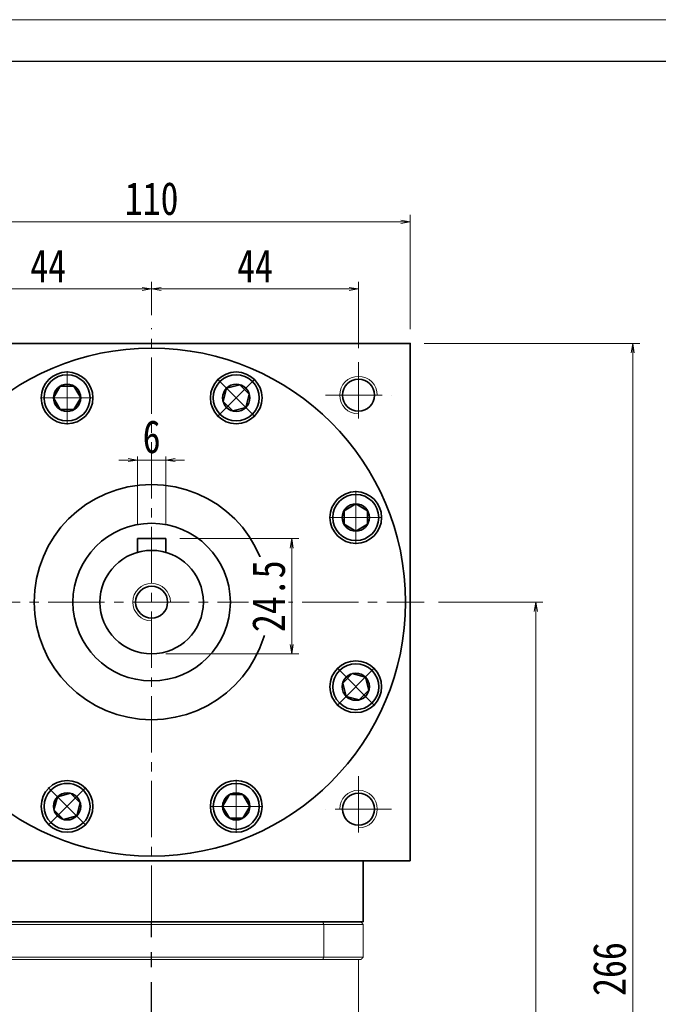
# Model space of a CAD drawing. Header units: millimetres. Extents: x 12 to 763, y 0 to 529.
# Tile 6 of 6: x 444 to 579, y 320 to 529. Entities that reach past the tile are written whole.
import ezdxf

# ---------------------------------------------------------------- set-up
doc = ezdxf.new("R2010")
doc.units = ezdxf.units.MM
doc.set_wipeout_variables(frame=1)
doc.linetypes.add('CENTER2', pattern=[28.575, 19.05, -3.175, 3.175, -3.175])
doc.linetypes.add('点画线', pattern=[18, 12, -2, 2, -2])
doc.layers.add('3中心线层', color=1, linetype='CENTER2')
for name, color, linetype, lineweight in [('EB0', 7, 'Continuous', 35), ('中心线层', 1, '点画线', 18), ('图框_外框线', 7, 'Continuous', 18), ('尺寸线层', 3, 'Continuous', 18), ('粗实线层', 7, 'Continuous', 35)]:
    doc.layers.add(name, color=color, linetype=linetype, lineweight=lineweight)
doc.styles.add('宋体', font='SimSun.ttf', dxfattribs={"width": 0.8})
doc.dimstyles.new('A水平标注$0', dxfattribs={"dimtxt": 3.5, "dimasz": 2, "dimexe": 1.5, "dimexo": 3, "dimgap": 1.1, "dimtad": 1, "dimtoh": 1, "dimdec": 4, "dimdsep": 46, "dimtxsty": '宋体', "dimblk": 'OPEN', "dimcen": 3, "dimclrd": 3, "dimclre": 3, "dimclrt": 6, "dimadec": 0, "dimazin": 0, "dimtm": 1e-09, "dimtfac": 1, "dimtdec": 4, "dimtix": 1, "dimtmove": 0, "dimatfit": 3, "dimldrblk": 'OPEN', "dimfxl": 0, "dimlwd": 13, "dimlwe": 13, "dimarcsym": 0})

# ---------------------------------------------------------------- blocks, each defined once
blk = doc.blocks.new('_Open')
at = {"color": 0, "linetype": 'ByBlock', "lineweight": -2}
for p, q in [((-1, 0.17), (0, 0)), ((-1, -0.17), (0, 0)), ((0, 0), (-1, 0))]:
    blk.add_line(p, q, dxfattribs=at)
blk = doc.blocks.new('*D13')
at = {"layer": 'Defpoints', "color": 0, "transparency": 16777216}
for p in [(526.58, 485.87), (416.58, 460.04), (526.58, 460.04)]:
    blk.add_point(p, dxfattribs=at)
at = {"layer": '尺寸线层', "color": 3, "lineweight": 13, "transparency": 16777216}
for p, q in [((416.58, 463.04), (416.58, 487.37)), ((418.58, 485.87), (524.58, 485.87)), ((526.58, 463.04), (526.58, 487.37))]:
    blk.add_line(p, q, dxfattribs=at)
at = {"layer": '尺寸线层', "color": 3, "lineweight": 13, "transparency": 16777216, "xscale": 2, "yscale": 2, "zscale": 2, "rotation": 180}
blk.add_blockref('_Open', (416.58, 485.87), dxfattribs=at)
at = {"layer": '尺寸线层', "color": 3, "lineweight": 13, "transparency": 16777216, "xscale": 2, "yscale": 2, "zscale": 2}
blk.add_blockref('_Open', (526.58, 485.87), dxfattribs=at)
at = {"layer": '尺寸线层', "color": 6, "transparency": 16777216, "insert": (471.58, 490.8), "char_height": 7, "attachment_point": 5, "style": '宋体', "bg_fill": 3, "box_fill_scale": 1.1, "bg_fill_color": 257, "bg_fill_transparency": 0}
blk.add_mtext('110', dxfattribs=at)
blk = doc.blocks.new('*D17')
at = {"layer": 'Defpoints', "color": 0, "transparency": 16777216}
for p in [(471.58, 471.62), (471.58, 463.04), (427.58, 456.04)]:
    blk.add_point(p, dxfattribs=at)
at = {"layer": '尺寸线层', "color": 3, "lineweight": 13, "transparency": 16777216}
for p, q in [((427.58, 459.04), (427.58, 473.12)), ((471.58, 466.04), (471.58, 473.12)), ((429.58, 471.62), (469.58, 471.62))]:
    blk.add_line(p, q, dxfattribs=at)
at = {"layer": '尺寸线层', "color": 3, "lineweight": 13, "transparency": 16777216, "xscale": 2, "yscale": 2, "zscale": 2, "rotation": 180}
blk.add_blockref('_Open', (427.58, 471.62), dxfattribs=at)
at = {"layer": '尺寸线层', "color": 3, "lineweight": 13, "transparency": 16777216, "xscale": 2, "yscale": 2, "zscale": 2}
blk.add_blockref('_Open', (471.58, 471.62), dxfattribs=at)
at = {"layer": '尺寸线层', "color": 6, "transparency": 16777216, "insert": (449.58, 476.5), "char_height": 7, "attachment_point": 5, "style": '宋体', "bg_fill": 3, "box_fill_scale": 1.1, "bg_fill_color": 257, "bg_fill_transparency": 0}
blk.add_mtext('44', dxfattribs=at)
blk = doc.blocks.new('*D18')
at = {"layer": 'Defpoints', "color": 0, "transparency": 16777216}
for p in [(515.58, 471.62), (471.58, 463.04), (515.58, 456.04)]:
    blk.add_point(p, dxfattribs=at)
at = {"layer": '尺寸线层', "color": 3, "lineweight": 13, "transparency": 16777216}
for p, q in [((471.58, 466.04), (471.58, 473.12)), ((515.58, 459.04), (515.58, 473.12)), ((473.58, 471.62), (513.58, 471.62))]:
    blk.add_line(p, q, dxfattribs=at)
at = {"layer": '尺寸线层', "color": 3, "lineweight": 13, "transparency": 16777216, "xscale": 2, "yscale": 2, "zscale": 2, "rotation": 180}
blk.add_blockref('_Open', (471.58, 471.62), dxfattribs=at)
at = {"layer": '尺寸线层', "color": 3, "lineweight": 13, "transparency": 16777216, "xscale": 2, "yscale": 2, "zscale": 2}
blk.add_blockref('_Open', (515.58, 471.62), dxfattribs=at)
at = {"layer": '尺寸线层', "color": 6, "transparency": 16777216, "insert": (493.58, 476.5), "char_height": 7, "attachment_point": 5, "style": '宋体', "bg_fill": 3, "box_fill_scale": 1.1, "bg_fill_color": 257, "bg_fill_transparency": 0}
blk.add_mtext('44', dxfattribs=at)
blk = doc.blocks.new('*D19')
at = {"layer": 'Defpoints', "color": 0, "transparency": 16777216}
for p in [(529.58, 405.04), (516.18, 194.04), (553.32, 194.04)]:
    blk.add_point(p, dxfattribs=at)
at = {"layer": '尺寸线层', "color": 3, "lineweight": 13, "transparency": 16777216}
for p, q in [((532.58, 405.04), (554.82, 405.04)), ((553.32, 403.04), (553.32, 196.04)), ((519.18, 194.04), (554.82, 194.04))]:
    blk.add_line(p, q, dxfattribs=at)
at = {"layer": '尺寸线层', "color": 3, "lineweight": 13, "transparency": 16777216, "xscale": 2, "yscale": 2, "zscale": 2}
for p, rotation in [((553.32, 405.04), 90), ((553.32, 194.04), 270)]:
    blk.add_blockref('_Open', p, dxfattribs=dict(at, rotation=rotation))
at = {"layer": '尺寸线层', "color": 6, "transparency": 16777216, "insert": (548.41, 299.54), "char_height": 7, "attachment_point": 5, "rotation": 90, "style": '宋体', "bg_fill": 3, "box_fill_scale": 1.1, "bg_fill_color": 257, "bg_fill_transparency": 0}
blk.add_mtext('211', dxfattribs=at)
blk = doc.blocks.new('*D20')
at = {"layer": 'Defpoints', "color": 0, "transparency": 16777216}
for p in [(526.58, 460.04), (516.18, 194.04), (573.91, 194.04)]:
    blk.add_point(p, dxfattribs=at)
at = {"layer": '尺寸线层', "color": 3, "lineweight": 13, "transparency": 16777216}
for p, q in [((529.58, 460.04), (575.41, 460.04)), ((573.91, 458.04), (573.91, 196.04)), ((519.18, 194.04), (575.41, 194.04))]:
    blk.add_line(p, q, dxfattribs=at)
at = {"layer": '尺寸线层', "color": 3, "lineweight": 13, "transparency": 16777216, "xscale": 2, "yscale": 2, "zscale": 2}
for p, rotation in [((573.91, 460.04), 90), ((573.91, 194.04), 270)]:
    blk.add_blockref('_Open', p, dxfattribs=dict(at, rotation=rotation))
at = {"layer": '尺寸线层', "color": 6, "transparency": 16777216, "insert": (568.99, 327.04), "char_height": 7, "attachment_point": 5, "rotation": 90, "style": '宋体', "bg_fill": 3, "box_fill_scale": 1.1, "bg_fill_color": 257, "bg_fill_transparency": 0}
blk.add_mtext('266', dxfattribs=at)
blk = doc.blocks.new('*X5')
at = {"layer": '中心线层', "linetype": '点画线', "lineweight": 18}
for p, q in [((0, -5.64), (0, 5.64)), ((-5.64, 0), (5.64, 0))]:
    blk.add_line(p, q, dxfattribs=at)
at = {"layer": '粗实线层'}
for p, q in [((-2.89, 0), (-1.44, 2.5)), ((-1.44, 2.5), (1.44, 2.5)), ((2.89, 0), (1.44, 2.5)), ((2.89, 0), (1.44, 2.5)), ((-2.89, 0), (-1.44, -2.5)), ((2.89, 0), (1.44, -2.5)), ((-1.44, -2.5), (1.44, -2.5))]:
    blk.add_line(p, q, dxfattribs=at)
blk.add_circle((0, 0), 2.89, dxfattribs=at)
for start, end in [(0, 180), (180, 360)]:
    blk.add_arc((0, 0), 4.89, start, end, dxfattribs=at)
blk = doc.blocks.new('*D29')
at = {"layer": 'Defpoints', "color": 0, "transparency": 16777216}
for p in [(474.58, 418.54), (471.58, 394.04), (501.38, 394.04)]:
    blk.add_point(p, dxfattribs=at)
at = {"layer": '尺寸线层', "color": 3, "lineweight": 13, "transparency": 16777216}
for p, q in [((477.58, 418.54), (502.88, 418.54)), ((501.38, 416.54), (501.38, 396.04)), ((474.58, 394.04), (502.88, 394.04))]:
    blk.add_line(p, q, dxfattribs=at)
at = {"layer": '尺寸线层', "color": 3, "lineweight": 13, "transparency": 16777216, "xscale": 2, "yscale": 2, "zscale": 2}
for p, rotation in [((501.38, 418.54), 90), ((501.38, 394.04), 270)]:
    blk.add_blockref('_Open', p, dxfattribs=dict(at, rotation=rotation))
at = {"layer": '尺寸线层', "color": 6, "transparency": 16777216, "insert": (496.5, 406.29), "char_height": 7, "attachment_point": 5, "rotation": 90, "style": '宋体', "bg_fill": 3, "box_fill_scale": 1.1, "bg_fill_color": 257, "bg_fill_transparency": 0}
blk.add_mtext('24.5', dxfattribs=at)
blk = doc.blocks.new('*D30')
at = {"layer": 'Defpoints', "color": 0, "transparency": 16777216}
for p in [(468.58, 435.25), (468.58, 418.54), (474.58, 418.54)]:
    blk.add_point(p, dxfattribs=at)
at = {"layer": '尺寸线层', "color": 3, "lineweight": 13, "transparency": 16777216}
for p, q in [((468.58, 421.54), (468.58, 436.75)), ((474.58, 421.54), (474.58, 436.75)), ((466.58, 435.25), (464.58, 435.25)), ((474.58, 435.25), (468.58, 435.25)), ((476.58, 435.25), (478.58, 435.25))]:
    blk.add_line(p, q, dxfattribs=at)
at = {"layer": '尺寸线层', "color": 3, "lineweight": 13, "transparency": 16777216, "xscale": 2, "yscale": 2, "zscale": 2}
blk.add_blockref('_Open', (468.58, 435.25), dxfattribs=at)
at = {"layer": '尺寸线层', "color": 3, "lineweight": 13, "transparency": 16777216, "xscale": 2, "yscale": 2, "zscale": 2, "rotation": 180}
blk.add_blockref('_Open', (474.58, 435.25), dxfattribs=at)
at = {"layer": '尺寸线层', "color": 6, "transparency": 16777216, "insert": (471.58, 440.17), "char_height": 7, "attachment_point": 5, "style": '宋体', "bg_fill": 3, "box_fill_scale": 1.1, "bg_fill_color": 257, "bg_fill_transparency": 0}
blk.add_mtext('6', dxfattribs=at)

msp = doc.modelspace()

# ---------------------------------------------------------------- linework, layer by layer
at = {"color": 7, "linetype": 'Continuous', "lineweight": 15}
for p, q in [((507.9969, 337.0432), (435.1684, 337.0432)), ((434.9903, 336.5432), (508.175, 336.5432)), ((508.175, 329.5432), (508.175, 336.5432)), ((508.175, 329.5432), (434.9903, 329.5432)), ((435.1684, 329.0432), (507.9969, 329.0432))]:
    msp.add_line(p, q, dxfattribs=at)
for points in [[(507.9969, 337.0432), (508.175, 336.5432)], [(508.175, 329.5432), (507.9969, 329.0432)]]:
    msp.add_open_spline(points, degree=1, dxfattribs=at)
at = {"layer": '3中心线层'}
msp.add_line((471.586, 190.923), (471.5836, 337.0432), dxfattribs=at)
at = {"layer": '中心线层'}
for p, q in [((515.5827, 456.0432), (515.5827, 442.0432)), ((508.5827, 449.0432), (522.5827, 449.0432)), ((413.5827, 405.0432), (529.5827, 405.0432)), ((515.5827, 368.0432), (515.5827, 354.0432)), ((522.5827, 361.0432), (508.5827, 361.0432))]:
    msp.add_line(p, q, dxfattribs=at)
at = {"layer": '粗实线层'}
for p, q in [((474.5827, 418.5432), (468.5827, 418.5432)), ((468.5827, 418.5432), (468.5827, 415.6262)), ((474.5827, 418.5432), (474.5827, 415.6262))]:
    msp.add_line(p, q, dxfattribs=at)
for points in [[(416.5827, 459.4432), (416.5827, 460.0432), (526.5827, 460.0432), (526.5827, 459.4432)], [(526.5827, 350.0432), (526.5827, 460.0432)], [(526.5827, 350.0432), (416.5827, 350.0432)]]:
    msp.add_lwpolyline(points, dxfattribs=at)
for centre, radius in [((453.5965, 448.4656), 5.5), ((489.5688, 448.4656), 5.5), ((515.5827, 449.0432), 3.4), ((471.5827, 405.0432), 25), ((471.5827, 405.0432), 16.75), ((471.5827, 405.0432), 11), ((471.5827, 405.0432), 3.4), ((453.5965, 361.6209), 5.5), ((489.5688, 361.6209), 5.5), ((515.5827, 361.0432), 3.4)]:
    msp.add_circle(centre, radius, dxfattribs=at)
at = {"layer": '粗实线层', "lineweight": 18}
for centre, start, end in [((515.5827, 449.0432), 0, 270), ((471.5827, 405.0432), 0, 270), ((515.5827, 361.0432), 270, 180)]:
    msp.add_arc(centre, 4, start, end, dxfattribs=at)

# ---------------------------------------------------------------- next in the draw order: dimensions: what is measured, and where the dimension line sits
at = {"layer": '尺寸线层'}
dim = msp.add_linear_dim(base=(526.5827, 485.8733), p1=(416.5827, 460.0432), p2=(526.5827, 460.0432), dimstyle='A水平标注$0', override={"dimtxt": 7, "dimgap": 1.5, "dimdec": 1, "dimpost": '<>', "dimblk": 'Open', "dimtvp": 0.1, "dimtfill": 1, "dimtfillclr": 256}, dxfattribs=at)
dim.commit()
dim.dimension.update_dxf_attribs({"geometry": '*D13', "text_midpoint": (471.5827, 490.7951)})
dim = msp.add_linear_dim(base=(553.3165, 194.0432), p1=(529.5827, 405.0432), p2=(516.1827, 194.0432), angle=270, dimstyle='A水平标注$0', override={"dimtxt": 7, "dimgap": 1.5, "dimtad": 1, "dimjust": 0, "dimdec": 1, "dimlfac": 1, "dimpost": '<>', "dimse1": 0, "dimse2": 0, "dimsd1": 0, "dimsd2": 0, "dimtofl": 1, "dimtvp": 0.1}, dxfattribs=at)
dim.commit()
dim.dimension.update_dxf_attribs({"geometry": '*D19', "text_midpoint": (548.4142, 299.5432)})

# ---------------------------------------------------------------- next in the draw order: dimensions: what is measured, and where the dimension line sits
dim = msp.add_linear_dim(base=(471.5827, 471.6173), p1=(427.5827, 456.0432), p2=(471.5827, 463.0384), dimstyle='A水平标注$0', override={"dimtxt": 7, "dimgap": 1.5, "dimdec": 1, "dimpost": '<>', "dimblk": 'Open', "dimtvp": 0.1, "dimtfill": 1, "dimtfillclr": 256}, dxfattribs=at)
dim.commit()
dim.dimension.update_dxf_attribs({"geometry": '*D17', "text_midpoint": (449.5827, 476.5)})

# ---------------------------------------------------------------- next in the draw order: dimensions: what is measured, and where the dimension line sits
dim = msp.add_linear_dim(base=(515.5827, 471.6173), p1=(471.5827, 463.0384), p2=(515.5827, 456.0432), dimstyle='A水平标注$0', override={"dimtxt": 7, "dimgap": 1.5, "dimdec": 1, "dimpost": '<>', "dimblk": 'Open', "dimtvp": 0.1, "dimtfill": 1, "dimtfillclr": 256}, dxfattribs=at)
dim.commit()
dim.dimension.update_dxf_attribs({"geometry": '*D18', "text_midpoint": (493.5827, 476.5)})

# ---------------------------------------------------------------- next in the draw order: dimensions: what is measured, and where the dimension line sits
dim = msp.add_linear_dim(base=(573.9073, 194.0432), p1=(526.5827, 460.0432), p2=(516.1827, 194.0432), angle=270, dimstyle='A水平标注$0', override={"dimtxt": 7, "dimgap": 1.5, "dimdec": 1, "dimpost": '<>', "dimblk": 'Open', "dimtvp": 0.1, "dimtfill": 1, "dimtfillclr": 256}, dxfattribs=at)
dim.commit()
dim.dimension.update_dxf_attribs({"geometry": '*D20', "text_midpoint": (568.9855, 327.0432)})

# ---------------------------------------------------------------- next in the draw order: linework, layer by layer
at = {"color": 7, "linetype": 'Continuous', "lineweight": 15}
for p, q in [((516.0827, 337.0432), (507.9969, 337.0432)), ((508.175, 336.5432), (516.5827, 336.5432)), ((516.5827, 336.5432), (516.5827, 329.5432)), ((507.9969, 329.0432), (516.0827, 329.0432)), ((516.5827, 329.5432), (508.175, 329.5432))]:
    msp.add_line(p, q, dxfattribs=at)
for points in [[(516.0827, 337.0432), (516.5827, 336.5432)], [(515.5827, 329.0432), (515.5827, 303.0432)], [(516.0827, 329.0432), (516.5827, 329.5432)]]:
    msp.add_open_spline(points, degree=1, dxfattribs=at)
at = {"layer": 'EB0'}
for p, q in [((516.5827, 337.0432), (426.5827, 337.0432)), ((511.5827, 337.0432), (516.5827, 337.0432))]:
    msp.add_line(p, q, dxfattribs=at)
at = {"layer": '粗实线层'}
msp.add_line((516.5827, 337.0432), (516.5827, 350.0432), dxfattribs=at)
for centre, radius in [((471.5827, 405.0432), 54), ((515.005, 423.0294), 5.5), ((515.005, 387.0571), 5.5)]:
    msp.add_circle(centre, radius, dxfattribs=at)

# ---------------------------------------------------------------- next in the draw order: wipeouts: each hides what was drawn before it
for points in [[(458.4865, 448.4656), (458.4865, 448.4931), (458.4862, 448.5205), (458.4858, 448.548), (458.4853, 448.5755), (458.4846, 448.6029), (458.4838, 448.6304), (458.4828, 448.6579), (458.4816, 448.6853), (458.4803, 448.7128), (458.4788, 448.7402), (458.4772, 448.7676), (458.4754, 448.795), (458.4735, 448.8225), (458.4714, 448.8498), (458.4692, 448.8772), (458.4668, 448.9046), (458.4642, 448.932), (458.4616, 448.9593), (458.4587, 448.9866), (458.4557, 449.0139), (458.4525, 449.0412), (458.4492, 449.0685), (458.4458, 449.0958), (458.4421, 449.123), (458.4384, 449.1502), (458.4345, 449.1774), (458.4304, 449.2046), (458.4261, 449.2317), (458.4218, 449.2589), (458.4172, 449.286), (458.4172, 449.286), (458.3736, 449.5103), (458.3196, 449.7324), (458.2553, 449.9517), (458.1807, 450.1677), (458.0962, 450.3801), (458.0018, 450.5882), (457.8978, 450.7917), (457.7844, 450.9902), (457.6619, 451.1831), (457.5305, 451.3701), (457.3905, 451.5507), (457.2422, 451.7246), (457.086, 451.8914), (456.9221, 452.0507), (456.7509, 452.2021), (456.5729, 452.3454), (456.3884, 452.4803), (456.1977, 452.6063), (456.0014, 452.7233), (455.7999, 452.8311), (455.5935, 452.9292), (455.3827, 453.0177), (455.1681, 453.0962), (454.95, 453.1645), (454.729, 453.2226), (454.5055, 453.2704), (454.28, 453.3076), (454.053, 453.3342), (453.825, 453.3502), (453.5965, 453.3556), (453.5965, 453.3556), (453.3681, 453.3502), (453.1401, 453.3342), (452.9131, 453.3076), (452.6876, 453.2704), (452.4641, 453.2226), (452.2431, 453.1645), (452.025, 453.0962), (451.8103, 453.0177), (451.5996, 452.9292), (451.3932, 452.8311), (451.1917, 452.7233), (450.9953, 452.6063), (450.8047, 452.4803), (450.6202, 452.3454), (450.4422, 452.2021), (450.271, 452.0507), (450.1071, 451.8914), (449.9509, 451.7246), (449.8026, 451.5507), (449.6626, 451.3701), (449.5312, 451.1831), (449.4086, 450.9902), (449.2952, 450.7917), (449.1913, 450.5882), (449.0969, 450.3801), (449.0124, 450.1677), (448.9378, 449.9517), (448.8735, 449.7324), (448.8194, 449.5103), (448.7759, 449.286), (448.7759, 449.286), (448.7713, 449.2589), (448.7669, 449.2317), (448.7627, 449.2046), (448.7586, 449.1774), (448.7547, 449.1502), (448.7509, 449.123), (448.7473, 449.0958), (448.7439, 449.0685), (448.7405, 449.0412), (448.7374, 449.0139), (448.7344, 448.9866), (448.7315, 448.9593), (448.7288, 448.932), (448.7263, 448.9046), (448.7239, 448.8772), (448.7217, 448.8498), (448.7196, 448.8225), (448.7177, 448.795), (448.7159, 448.7676), (448.7143, 448.7402), (448.7128, 448.7128), (448.7115, 448.6853), (448.7103, 448.6579), (448.7093, 448.6304), (448.7085, 448.6029), (448.7078, 448.5755), (448.7072, 448.548), (448.7068, 448.5205), (448.7066, 448.4931), (448.7065, 448.4656), (448.7065, 448.4656), (448.7132, 448.2097), (448.7333, 447.9544), (448.7667, 447.7006), (448.8134, 447.4489), (448.8732, 447.1999), (448.9459, 446.9545), (449.0313, 446.7132), (449.1293, 446.4766), (449.2395, 446.2456), (449.3617, 446.0206), (449.4954, 445.8023), (449.6404, 445.5913), (449.7963, 445.3882), (449.9626, 445.1935), (450.1388, 445.0078), (450.3245, 444.8316), (450.5192, 444.6653), (450.7223, 444.5095), (450.9333, 444.3645), (451.1515, 444.2307), (451.3765, 444.1086), (451.6076, 443.9983), (451.8441, 443.9004), (452.0854, 443.8149), (452.3309, 443.7422), (452.5799, 443.6824), (452.8316, 443.6358), (453.0854, 443.6024), (453.3406, 443.5823), (453.5965, 443.5756), (453.5965, 443.5756), (453.8525, 443.5823), (454.1077, 443.6024), (454.3615, 443.6358), (454.6132, 443.6824), (454.8622, 443.7422), (455.1076, 443.8149), (455.349, 443.9004), (455.5855, 443.9983), (455.8166, 444.1086), (456.0415, 444.2307), (456.2598, 444.3645), (456.4708, 444.5095), (456.6739, 444.6653), (456.8686, 444.8316), (457.0543, 445.0078), (457.2305, 445.1935), (457.3968, 445.3882), (457.5526, 445.5913), (457.6976, 445.8023), (457.8314, 446.0206), (457.9536, 446.2456), (458.0638, 446.4766), (458.1617, 446.7132), (458.2472, 446.9545), (458.3199, 447.1999), (458.3797, 447.4489), (458.4263, 447.7006), (458.4598, 447.9544), (458.4798, 448.2097)], [(493.0265, 445.0078), (493.0459, 445.0273), (493.0652, 445.0469), (493.0843, 445.0666), (493.1034, 445.0864), (493.1223, 445.1063), (493.1411, 445.1263), (493.1598, 445.1465), (493.1784, 445.1667), (493.1969, 445.187), (493.2153, 445.2075), (493.2335, 445.228), (493.2516, 445.2486), (493.2697, 445.2694), (493.2876, 445.2902), (493.3053, 445.3112), (493.323, 445.3322), (493.3406, 445.3534), (493.358, 445.3746), (493.3753, 445.396), (493.3925, 445.4174), (493.4096, 445.4389), (493.4265, 445.4606), (493.4433, 445.4823), (493.46, 445.5041), (493.4766, 445.526), (493.4931, 445.548), (493.5094, 445.5701), (493.5256, 445.5923), (493.5417, 445.6146), (493.5576, 445.6369), (493.5576, 445.6369), (493.6854, 445.8264), (493.8043, 446.0216), (493.9138, 446.2222), (494.0139, 446.4277), (494.1043, 446.6376), (494.1847, 446.8515), (494.2551, 447.0689), (494.3152, 447.2894), (494.365, 447.5125), (494.4043, 447.7376), (494.433, 447.9644), (494.4511, 448.1922), (494.4586, 448.4206), (494.4553, 448.6491), (494.4414, 448.8772), (494.4169, 449.1045), (494.3817, 449.3303), (494.3361, 449.5542), (494.28, 449.7758), (494.2136, 449.9945), (494.1371, 450.2098), (494.0506, 450.4214), (493.9544, 450.6286), (493.8485, 450.8312), (493.7333, 451.0286), (493.609, 451.2204), (493.4759, 451.4061), (493.3342, 451.5855), (493.1843, 451.758), (493.0265, 451.9233), (493.0265, 451.9233), (492.8612, 452.0811), (492.6887, 452.231), (492.5093, 452.3727), (492.3236, 452.5058), (492.1318, 452.6301), (491.9344, 452.7453), (491.7319, 452.8511), (491.5246, 452.9474), (491.313, 453.0339), (491.0977, 453.1104), (490.879, 453.1768), (490.6574, 453.2329), (490.4335, 453.2785), (490.2077, 453.3137), (489.9804, 453.3382), (489.7523, 453.3521), (489.5238, 453.3554), (489.2954, 453.3479), (489.0676, 453.3298), (488.8408, 453.3011), (488.6157, 453.2618), (488.3926, 453.212), (488.1721, 453.1519), (487.9547, 453.0815), (487.7408, 453.0011), (487.5309, 452.9107), (487.3254, 452.8106), (487.1248, 452.7011), (486.9296, 452.5822), (486.7402, 452.4544), (486.7402, 452.4544), (486.7178, 452.4385), (486.6955, 452.4224), (486.6733, 452.4062), (486.6512, 452.3898), (486.6292, 452.3734), (486.6073, 452.3568), (486.5855, 452.3401), (486.5638, 452.3233), (486.5421, 452.3063), (486.5206, 452.2893), (486.4992, 452.2721), (486.4778, 452.2548), (486.4566, 452.2374), (486.4354, 452.2198), (486.4144, 452.2021), (486.3934, 452.1844), (486.3726, 452.1665), (486.3519, 452.1484), (486.3312, 452.1303), (486.3107, 452.1121), (486.2902, 452.0937), (486.2699, 452.0752), (486.2497, 452.0566), (486.2295, 452.0379), (486.2095, 452.0191), (486.1896, 452.0002), (486.1698, 451.9811), (486.1501, 451.962), (486.1305, 451.9427), (486.111, 451.9233), (486.111, 451.9233), (485.9348, 451.7376), (485.7685, 451.543), (485.6127, 451.3398), (485.4677, 451.1289), (485.3339, 450.9106), (485.2118, 450.6856), (485.1015, 450.4545), (485.0036, 450.218), (484.9181, 449.9767), (484.8454, 449.7312), (484.7856, 449.4823), (484.739, 449.2305), (484.7056, 448.9767), (484.6855, 448.7215), (484.6788, 448.4656), (484.6855, 448.2097), (484.7056, 447.9544), (484.739, 447.7006), (484.7856, 447.4489), (484.8454, 447.1999), (484.9181, 446.9545), (485.0036, 446.7132), (485.1015, 446.4766), (485.2118, 446.2456), (485.3339, 446.0206), (485.4677, 445.8023), (485.6127, 445.5913), (485.7685, 445.3882), (485.9348, 445.1935), (486.111, 445.0078), (486.111, 445.0078), (486.2967, 444.8316), (486.4914, 444.6653), (486.6945, 444.5095), (486.9055, 444.3645), (487.1238, 444.2307), (487.3488, 444.1086), (487.5798, 443.9983), (487.8164, 443.9004), (488.0577, 443.8149), (488.3032, 443.7422), (488.5521, 443.6824), (488.8038, 443.6358), (489.0576, 443.6024), (489.3129, 443.5823), (489.5688, 443.5756), (489.8247, 443.5823), (490.0799, 443.6024), (490.3337, 443.6358), (490.5855, 443.6824), (490.8344, 443.7422), (491.0799, 443.8149), (491.3212, 443.9004), (491.5577, 443.9983), (491.7888, 444.1086), (492.0138, 444.2307), (492.2321, 444.3645), (492.4431, 444.5095), (492.6462, 444.6653), (492.8408, 444.8316)], [(515.005, 418.1394), (515.0325, 418.1394), (515.06, 418.1397), (515.0874, 418.1401), (515.1149, 418.1406), (515.1424, 418.1413), (515.1698, 418.1421), (515.1973, 418.1431), (515.2247, 418.1443), (515.2522, 418.1456), (515.2796, 418.1471), (515.3071, 418.1487), (515.3345, 418.1505), (515.3619, 418.1524), (515.3893, 418.1545), (515.4167, 418.1567), (515.444, 418.1591), (515.4714, 418.1616), (515.4987, 418.1643), (515.5261, 418.1672), (515.5534, 418.1702), (515.5807, 418.1734), (515.6079, 418.1767), (515.6352, 418.1801), (515.6624, 418.1838), (515.6897, 418.1875), (515.7169, 418.1914), (515.744, 418.1955), (515.7712, 418.1998), (515.7983, 418.2041), (515.8254, 418.2087), (515.8254, 418.2087), (516.0497, 418.2523), (516.2718, 418.3063), (516.4911, 418.3706), (516.7072, 418.4452), (516.9195, 418.5297), (517.1276, 418.6241), (517.3312, 418.7281), (517.5296, 418.8414), (517.7225, 418.964), (517.9095, 419.0954), (518.0901, 419.2354), (518.264, 419.3837), (518.4308, 419.5399), (518.5901, 419.7038), (518.7416, 419.875), (518.8849, 420.053), (519.0197, 420.2375), (519.1458, 420.4282), (519.2628, 420.6245), (519.3705, 420.826), (519.4687, 421.0324), (519.5571, 421.2432), (519.6356, 421.4578), (519.704, 421.6759), (519.7621, 421.8969), (519.8098, 422.1204), (519.847, 422.3459), (519.8736, 422.5729), (519.8897, 422.8009), (519.895, 423.0294), (519.895, 423.0294), (519.8897, 423.2578), (519.8736, 423.4858), (519.847, 423.7128), (519.8098, 423.9383), (519.7621, 424.1618), (519.704, 424.3828), (519.6356, 424.6009), (519.5571, 424.8155), (519.4687, 425.0263), (519.3705, 425.2327), (519.2628, 425.4342), (519.1458, 425.6305), (519.0197, 425.8212), (518.8849, 426.0057), (518.7416, 426.1837), (518.5901, 426.3549), (518.4308, 426.5188), (518.264, 426.675), (518.0901, 426.8233), (517.9095, 426.9633), (517.7225, 427.0947), (517.5296, 427.2173), (517.3312, 427.3306), (517.1276, 427.4346), (516.9195, 427.529), (516.7072, 427.6135), (516.4911, 427.6881), (516.2718, 427.7524), (516.0497, 427.8064), (515.8254, 427.85), (515.8254, 427.85), (515.7983, 427.8546), (515.7712, 427.859), (515.744, 427.8632), (515.7169, 427.8673), (515.6897, 427.8712), (515.6624, 427.875), (515.6352, 427.8786), (515.6079, 427.882), (515.5807, 427.8854), (515.5534, 427.8885), (515.5261, 427.8915), (515.4987, 427.8944), (515.4714, 427.8971), (515.444, 427.8996), (515.4167, 427.902), (515.3893, 427.9042), (515.3619, 427.9063), (515.3345, 427.9082), (515.3071, 427.91), (515.2796, 427.9116), (515.2522, 427.9131), (515.2247, 427.9144), (515.1973, 427.9156), (515.1698, 427.9166), (515.1424, 427.9174), (515.1149, 427.9181), (515.0874, 427.9187), (515.06, 427.919), (515.0325, 427.9193), (515.005, 427.9194), (515.005, 427.9194), (514.7491, 427.9127), (514.4939, 427.8926), (514.24, 427.8592), (513.9883, 427.8125), (513.7394, 427.7527), (513.4939, 427.68), (513.2526, 427.5946), (513.0161, 427.4966), (512.785, 427.3864), (512.56, 427.2642), (512.3417, 427.1305), (512.1307, 426.9854), (511.9276, 426.8296), (511.733, 426.6633), (511.5472, 426.4871), (511.371, 426.3014), (511.2048, 426.1067), (511.0489, 425.9036), (510.9039, 425.6926), (510.7701, 425.4744), (510.648, 425.2494), (510.5378, 425.0183), (510.4398, 424.7818), (510.3543, 424.5404), (510.2816, 424.295), (510.2219, 424.046), (510.1752, 423.7943), (510.1418, 423.5405), (510.1217, 423.2853), (510.115, 423.0294), (510.115, 423.0294), (510.1217, 422.7734), (510.1418, 422.5182), (510.1752, 422.2644), (510.2219, 422.0127), (510.2816, 421.7637), (510.3543, 421.5183), (510.4398, 421.2769), (510.5378, 421.0404), (510.648, 420.8093), (510.7701, 420.5844), (510.9039, 420.3661), (511.0489, 420.1551), (511.2048, 419.952), (511.371, 419.7573), (511.5472, 419.5716), (511.733, 419.3954), (511.9276, 419.2291), (512.1307, 419.0733), (512.3417, 418.9283), (512.56, 418.7945), (512.785, 418.6723), (513.0161, 418.5621), (513.2526, 418.4641), (513.4939, 418.3787), (513.7394, 418.306), (513.9883, 418.2462), (514.24, 418.1996), (514.4939, 418.1661), (514.7491, 418.1461)], [(511.5472, 383.5994), (511.5667, 383.58), (511.5863, 383.5607), (511.606, 383.5416), (511.6258, 383.5225), (511.6457, 383.5036), (511.6658, 383.4848), (511.6859, 383.4661), (511.7061, 383.4475), (511.7265, 383.429), (511.7469, 383.4106), (511.7674, 383.3924), (511.7881, 383.3742), (511.8088, 383.3562), (511.8297, 383.3383), (511.8506, 383.3205), (511.8717, 383.3029), (511.8928, 383.2853), (511.914, 383.2679), (511.9354, 383.2506), (511.9568, 383.2334), (511.9784, 383.2163), (512, 383.1994), (512.0217, 383.1826), (512.0435, 383.1659), (512.0654, 383.1493), (512.0874, 383.1328), (512.1095, 383.1165), (512.1317, 383.1003), (512.154, 383.0842), (512.1764, 383.0683), (512.1764, 383.0683), (512.3658, 382.9405), (512.5611, 382.8216), (512.7616, 382.7121), (512.9671, 382.612), (513.177, 382.5216), (513.3909, 382.4412), (513.6084, 382.3708), (513.8289, 382.3107), (514.0519, 382.2609), (514.277, 382.2216), (514.5038, 382.1929), (514.7316, 382.1748), (514.96, 382.1673), (515.1885, 382.1706), (515.4167, 382.1845), (515.6439, 382.209), (515.8697, 382.2442), (516.0936, 382.2898), (516.3152, 382.3459), (516.5339, 382.4123), (516.7492, 382.4888), (516.9608, 382.5753), (517.1681, 382.6715), (517.3706, 382.7774), (517.568, 382.8926), (517.7598, 383.0169), (517.9455, 383.15), (518.1249, 383.2917), (518.2974, 383.4416), (518.4628, 383.5994), (518.4628, 383.5994), (518.6205, 383.7647), (518.7704, 383.9372), (518.9121, 384.1166), (519.0452, 384.3023), (519.1695, 384.4941), (519.2847, 384.6915), (519.3906, 384.894), (519.4868, 385.1013), (519.5733, 385.3129), (519.6498, 385.5282), (519.7162, 385.7469), (519.7723, 385.9685), (519.8179, 386.1924), (519.8531, 386.4182), (519.8776, 386.6455), (519.8916, 386.8736), (519.8948, 387.1021), (519.8874, 387.3305), (519.8692, 387.5583), (519.8405, 387.7851), (519.8012, 388.0102), (519.7514, 388.2333), (519.6913, 388.4537), (519.6209, 388.6712), (519.5405, 388.8851), (519.4501, 389.095), (519.35, 389.3005), (519.2405, 389.5011), (519.1217, 389.6963), (518.9939, 389.8857), (518.9939, 389.8857), (518.9779, 389.9081), (518.9618, 389.9304), (518.9456, 389.9526), (518.9293, 389.9747), (518.9128, 389.9967), (518.8962, 390.0186), (518.8795, 390.0404), (518.8627, 390.0621), (518.8458, 390.0838), (518.8287, 390.1053), (518.8115, 390.1267), (518.7942, 390.1481), (518.7768, 390.1693), (518.7592, 390.1905), (518.7416, 390.2115), (518.7238, 390.2324), (518.7059, 390.2533), (518.6879, 390.274), (518.6697, 390.2947), (518.6515, 390.3152), (518.6331, 390.3357), (518.6146, 390.356), (518.596, 390.3762), (518.5773, 390.3964), (518.5585, 390.4164), (518.5396, 390.4363), (518.5205, 390.4561), (518.5014, 390.4758), (518.4821, 390.4954), (518.4628, 390.5149), (518.4628, 390.5149), (518.277, 390.6911), (518.0824, 390.8574), (517.8793, 391.0132), (517.6683, 391.1582), (517.45, 391.292), (517.225, 391.4141), (516.9939, 391.5244), (516.7574, 391.6223), (516.5161, 391.7078), (516.2706, 391.7805), (516.0217, 391.8403), (515.77, 391.8869), (515.5161, 391.9203), (515.2609, 391.9404), (515.005, 391.9471), (514.7491, 391.9404), (514.4939, 391.9203), (514.24, 391.8869), (513.9883, 391.8403), (513.7394, 391.7805), (513.4939, 391.7078), (513.2526, 391.6223), (513.0161, 391.5244), (512.785, 391.4141), (512.56, 391.292), (512.3417, 391.1582), (512.1307, 391.0132), (511.9276, 390.8574), (511.733, 390.6911), (511.5472, 390.5149), (511.5472, 390.5149), (511.371, 390.3292), (511.2048, 390.1345), (511.0489, 389.9314), (510.9039, 389.7204), (510.7701, 389.5021), (510.648, 389.2771), (510.5378, 389.0461), (510.4398, 388.8095), (510.3543, 388.5682), (510.2816, 388.3227), (510.2219, 388.0738), (510.1752, 387.8221), (510.1418, 387.5683), (510.1217, 387.313), (510.115, 387.0571), (510.1217, 386.8012), (510.1418, 386.546), (510.1752, 386.2921), (510.2219, 386.0404), (510.2816, 385.7915), (510.3543, 385.546), (510.4398, 385.3047), (510.5378, 385.0682), (510.648, 384.8371), (510.7701, 384.6121), (510.9039, 384.3938), (511.0489, 384.1828), (511.2048, 383.9797), (511.371, 383.7851)], [(450.1388, 365.0786), (450.1194, 365.0592), (450.1002, 365.0396), (450.081, 365.0199), (450.062, 365.0001), (450.043, 364.9802), (450.0242, 364.9601), (450.0055, 364.94), (449.9869, 364.9198), (449.9684, 364.8994), (449.9501, 364.879), (449.9318, 364.8585), (449.9137, 364.8378), (449.8957, 364.8171), (449.8778, 364.7962), (449.86, 364.7753), (449.8423, 364.7542), (449.8248, 364.7331), (449.8073, 364.7119), (449.79, 364.6905), (449.7728, 364.6691), (449.7558, 364.6475), (449.7388, 364.6259), (449.722, 364.6042), (449.7053, 364.5824), (449.6887, 364.5605), (449.6723, 364.5385), (449.6559, 364.5164), (449.6397, 364.4942), (449.6236, 364.4719), (449.6077, 364.4495), (449.6077, 364.4495), (449.4799, 364.2601), (449.3611, 364.0648), (449.2515, 363.8643), (449.1514, 363.6588), (449.0611, 363.4489), (448.9806, 363.235), (448.9102, 363.0175), (448.8501, 362.797), (448.8003, 362.574), (448.761, 362.3488), (448.7323, 362.1221), (448.7142, 361.8943), (448.7067, 361.6659), (448.71, 361.4374), (448.7239, 361.2092), (448.7485, 360.982), (448.7836, 360.7562), (448.8293, 360.5323), (448.8853, 360.3107), (448.9517, 360.092), (449.0282, 359.8767), (449.1147, 359.6651), (449.211, 359.4578), (449.3168, 359.2553), (449.432, 359.0579), (449.5563, 358.8661), (449.6895, 358.6804), (449.8311, 358.501), (449.981, 358.3285), (450.1388, 358.1631), (450.1388, 358.1631), (450.3041, 358.0054), (450.4767, 357.8555), (450.656, 357.7138), (450.8418, 357.5807), (451.0335, 357.4564), (451.2309, 357.3412), (451.4335, 357.2353), (451.6407, 357.139), (451.8523, 357.0526), (452.0676, 356.9761), (452.2863, 356.9097), (452.5079, 356.8536), (452.7318, 356.808), (452.9577, 356.7728), (453.1849, 356.7483), (453.413, 356.7343), (453.6415, 356.7311), (453.8699, 356.7385), (454.0978, 356.7567), (454.3245, 356.7854), (454.5496, 356.8247), (454.7727, 356.8744), (454.9932, 356.9346), (455.2106, 357.005), (455.4245, 357.0854), (455.6344, 357.1758), (455.8399, 357.2759), (456.0405, 357.3854), (456.2357, 357.5042), (456.4252, 357.632), (456.4252, 357.632), (456.4475, 357.648), (456.4698, 357.6641), (456.492, 357.6803), (456.5141, 357.6966), (456.5361, 357.7131), (456.558, 357.7297), (456.5798, 357.7464), (456.6016, 357.7632), (456.6232, 357.7801), (456.6447, 357.7972), (456.6662, 357.8144), (456.6875, 357.8317), (456.7087, 357.8491), (456.7299, 357.8667), (456.7509, 357.8843), (456.7719, 357.9021), (456.7927, 357.92), (456.8135, 357.938), (456.8341, 357.9562), (456.8546, 357.9744), (456.8751, 357.9928), (456.8954, 358.0113), (456.9157, 358.0299), (456.9358, 358.0486), (456.9558, 358.0674), (456.9757, 358.0863), (456.9955, 358.1054), (457.0152, 358.1245), (457.0348, 358.1438), (457.0543, 358.1631), (457.0543, 358.1631), (457.2305, 358.3488), (457.3968, 358.5435), (457.5526, 358.7466), (457.6976, 358.9576), (457.8314, 359.1759), (457.9536, 359.4009), (458.0638, 359.632), (458.1617, 359.8685), (458.2472, 360.1098), (458.3199, 360.3553), (458.3797, 360.6042), (458.4263, 360.8559), (458.4598, 361.1098), (458.4798, 361.365), (458.4865, 361.6209), (458.4798, 361.8768), (458.4598, 362.132), (458.4263, 362.3859), (458.3797, 362.6376), (458.3199, 362.8865), (458.2472, 363.132), (458.1617, 363.3733), (458.0638, 363.6098), (457.9536, 363.8409), (457.8314, 364.0659), (457.6976, 364.2842), (457.5526, 364.4952), (457.3968, 364.6983), (457.2305, 364.8929), (457.0543, 365.0786), (457.0543, 365.0786), (456.8686, 365.2549), (456.6739, 365.4211), (456.4708, 365.577), (456.2598, 365.722), (456.0415, 365.8558), (455.8166, 365.9779), (455.5855, 366.0881), (455.349, 366.1861), (455.1076, 366.2716), (454.8622, 366.3443), (454.6132, 366.404), (454.3615, 366.4507), (454.1077, 366.4841), (453.8525, 366.5042), (453.5965, 366.5109), (453.3406, 366.5042), (453.0854, 366.4841), (452.8316, 366.4507), (452.5799, 366.404), (452.3309, 366.3443), (452.0854, 366.2716), (451.8441, 366.1861), (451.6076, 366.0881), (451.3765, 365.9779), (451.1515, 365.8558), (450.9333, 365.722), (450.7223, 365.577), (450.5192, 365.4211), (450.3245, 365.2549)], [(484.6788, 361.6209), (484.6789, 361.5934), (484.6791, 361.5659), (484.6795, 361.5385), (484.68, 361.511), (484.6807, 361.4835), (484.6816, 361.4561), (484.6826, 361.4286), (484.6837, 361.4012), (484.685, 361.3737), (484.6865, 361.3463), (484.6881, 361.3188), (484.6899, 361.2914), (484.6918, 361.264), (484.6939, 361.2366), (484.6961, 361.2092), (484.6985, 361.1819), (484.7011, 361.1545), (484.7038, 361.1272), (484.7066, 361.0998), (484.7096, 361.0725), (484.7128, 361.0452), (484.7161, 361.018), (484.7196, 360.9907), (484.7232, 360.9635), (484.727, 360.9362), (484.7309, 360.909), (484.735, 360.8819), (484.7392, 360.8547), (484.7436, 360.8276), (484.7481, 360.8005), (484.7481, 360.8005), (484.7917, 360.5762), (484.8457, 360.3541), (484.9101, 360.1348), (484.9846, 359.9187), (485.0691, 359.7064), (485.1635, 359.4983), (485.2675, 359.2947), (485.3809, 359.0963), (485.5034, 358.9034), (485.6348, 358.7164), (485.7748, 358.5358), (485.9231, 358.3619), (486.0794, 358.1951), (486.2433, 358.0358), (486.4144, 357.8843), (486.5924, 357.741), (486.777, 357.6062), (486.9676, 357.4801), (487.1639, 357.3631), (487.3655, 357.2554), (487.5719, 357.1572), (487.7826, 357.0688), (487.9972, 356.9903), (488.2153, 356.9219), (488.4363, 356.8638), (488.6598, 356.8161), (488.8853, 356.7789), (489.1123, 356.7522), (489.3403, 356.7362), (489.5688, 356.7309), (489.5688, 356.7309), (489.7973, 356.7362), (490.0252, 356.7522), (490.2522, 356.7789), (490.4777, 356.8161), (490.7012, 356.8638), (490.9223, 356.9219), (491.1403, 356.9903), (491.355, 357.0688), (491.5657, 357.1572), (491.7721, 357.2554), (491.9737, 357.3631), (492.17, 357.4801), (492.3606, 357.6062), (492.5451, 357.741), (492.7232, 357.8843), (492.8943, 358.0358), (493.0582, 358.1951), (493.2144, 358.3619), (493.3627, 358.5358), (493.5027, 358.7164), (493.6342, 358.9034), (493.7567, 359.0963), (493.8701, 359.2947), (493.9741, 359.4983), (494.0684, 359.7064), (494.153, 359.9187), (494.2275, 360.1348), (494.2918, 360.3541), (494.3459, 360.5762), (494.3895, 360.8005), (494.3895, 360.8005), (494.394, 360.8276), (494.3984, 360.8547), (494.4026, 360.8819), (494.4067, 360.909), (494.4106, 360.9362), (494.4144, 360.9635), (494.418, 360.9907), (494.4215, 361.018), (494.4248, 361.0452), (494.4279, 361.0725), (494.4309, 361.0998), (494.4338, 361.1272), (494.4365, 361.1545), (494.439, 361.1819), (494.4414, 361.2092), (494.4437, 361.2366), (494.4457, 361.264), (494.4477, 361.2914), (494.4494, 361.3188), (494.4511, 361.3463), (494.4525, 361.3737), (494.4538, 361.4012), (494.455, 361.4286), (494.456, 361.4561), (494.4569, 361.4835), (494.4575, 361.511), (494.4581, 361.5385), (494.4585, 361.5659), (494.4587, 361.5934), (494.4588, 361.6209), (494.4588, 361.6209), (494.4521, 361.8768), (494.432, 362.132), (494.3986, 362.3859), (494.3519, 362.6376), (494.2922, 362.8865), (494.2195, 363.132), (494.134, 363.3733), (494.036, 363.6098), (493.9258, 363.8409), (493.8036, 364.0659), (493.6699, 364.2842), (493.5249, 364.4952), (493.369, 364.6983), (493.2028, 364.8929), (493.0265, 365.0786), (492.8408, 365.2549), (492.6462, 365.4211), (492.4431, 365.577), (492.2321, 365.722), (492.0138, 365.8558), (491.7888, 365.9779), (491.5577, 366.0881), (491.3212, 366.1861), (491.0799, 366.2716), (490.8344, 366.3443), (490.5855, 366.404), (490.3337, 366.4507), (490.0799, 366.4841), (489.8247, 366.5042), (489.5688, 366.5109), (489.5688, 366.5109), (489.3129, 366.5042), (489.0576, 366.4841), (488.8038, 366.4507), (488.5521, 366.404), (488.3032, 366.3443), (488.0577, 366.2716), (487.8164, 366.1861), (487.5798, 366.0881), (487.3488, 365.9779), (487.1238, 365.8558), (486.9055, 365.722), (486.6945, 365.577), (486.4914, 365.4211), (486.2967, 365.2549), (486.111, 365.0786), (485.9348, 364.8929), (485.7685, 364.6983), (485.6127, 364.4952), (485.4677, 364.2842), (485.3339, 364.0659), (485.2118, 363.8409), (485.1015, 363.6098), (485.0036, 363.3733), (484.9181, 363.132), (484.8454, 362.8865), (484.7856, 362.6376), (484.739, 362.3859), (484.7056, 362.132), (484.6855, 361.8768)]]:
    msp.add_wipeout(points).dxf.layer = '粗实线层'

# ---------------------------------------------------------------- next in the draw order: linework, layer by layer
at = {"layer": '图框_外框线', "color": 3}
msp.add_lwpolyline([(15.3634, 0), (763.2421, 0), (763.2421, 528.8571), (15.3634, 528.8571)], close=True, dxfattribs=at)
at = {"layer": '图框_外框线', "color": 3, "lineweight": 25}
msp.add_lwpolyline([(59.88, 8.9033), (754.3388, 8.9033), (754.3388, 519.9538), (59.88, 519.9538)], close=True, dxfattribs=at)

# ---------------------------------------------------------------- next in the draw order: block references
at = {"layer": '粗实线层'}
for p, rotation in [((489.5688, 448.4656), 315.0000000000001), ((515.005, 423.0294), 270), ((515.005, 387.0571), 225.0000000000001), ((453.5965, 361.6209), 135.0000000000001), ((489.5688, 361.6209), 180)]:
    msp.add_blockref('*X5', p, dxfattribs=dict(at, rotation=rotation))
msp.add_blockref('*X5', (453.5965, 448.4656), dxfattribs=at)

# ---------------------------------------------------------------- next in the draw order: dimensions: what is measured, and where the dimension line sits
at = {"layer": '尺寸线层'}
dim = msp.add_linear_dim(base=(501.3806, 394.0432), p1=(474.5827, 418.5432), p2=(471.5827, 394.0432), angle=270, dimstyle='A水平标注$0', override={"dimtxt": 7, "dimgap": 1.5, "dimdec": 1, "dimpost": '<>', "dimblk": 'Open', "dimtvp": 0.1, "dimtfill": 1, "dimtfillclr": 256}, dxfattribs=at)
dim.commit()
dim.dimension.update_dxf_attribs({"geometry": '*D29', "text_midpoint": (501.3806, 406.2932), "dimtype": 160})

# ---------------------------------------------------------------- next in the draw order: dimensions: what is measured, and where the dimension line sits
dim = msp.add_linear_dim(base=(468.5827, 435.2474), p1=(474.5827, 418.5432), p2=(468.5827, 418.5432), dimstyle='A水平标注$0', override={"dimtxt": 7, "dimgap": 1.5, "dimdec": 1, "dimpost": '<>', "dimblk": 'Open', "dimtvp": 0.1, "dimtfill": 1, "dimtfillclr": 256}, dxfattribs=at)
dim.commit()
dim.dimension.update_dxf_attribs({"geometry": '*D30', "text_midpoint": (471.5827, 435.2474), "dimtype": 160})

# ---------------------------------------------------------------- next in the draw order: linework, layer by layer
at = {"layer": '中心线层'}
msp.add_line((471.5827, 337.0432), (471.5827, 463.2704), dxfattribs=at)

doc.saveas('drawing.dxf')
